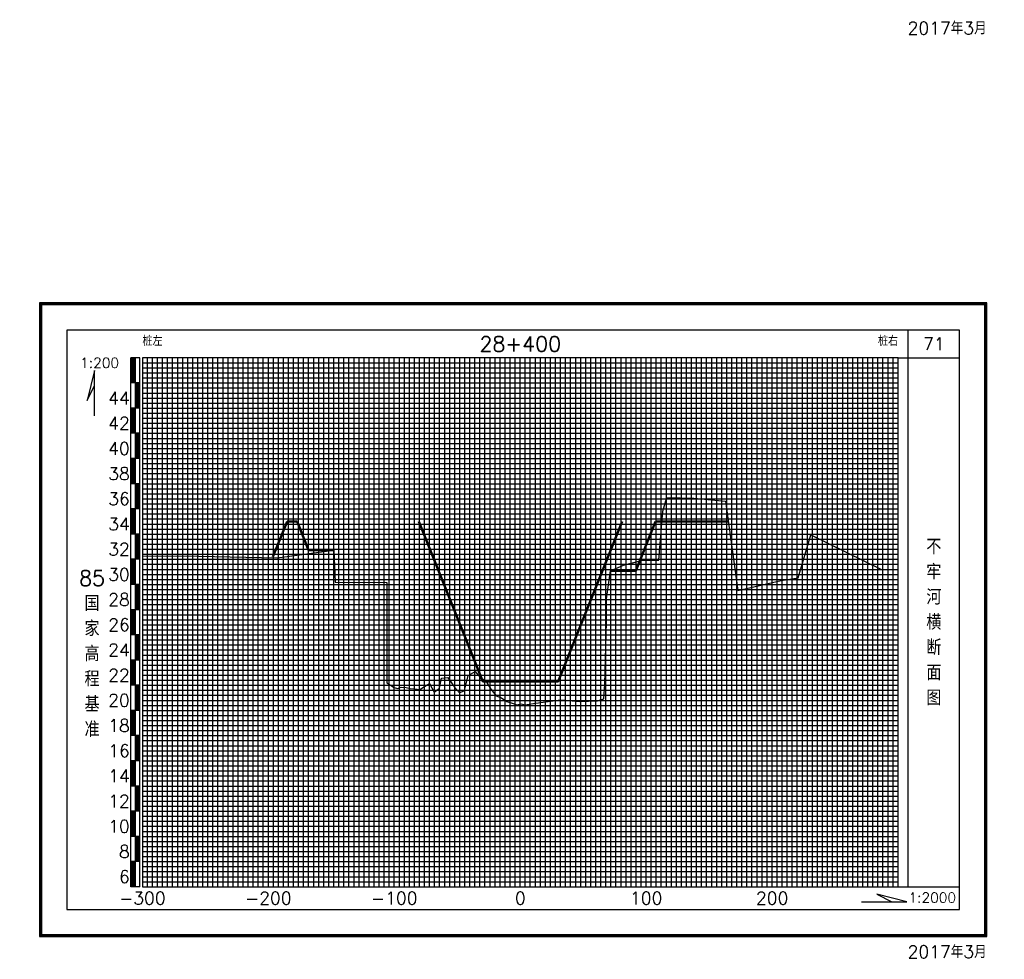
# Model space of a CAD drawing. Header units: millimetres. Extents: x 306 to 3216, y -6574 to 1225.
# Tile 1 of 27: x 545 to 936, y -4169 to -3796. Entities that reach past the tile are written whole.
import ezdxf
from ezdxf.enums import TextEntityAlignment as Align

# ---------------------------------------------------------------- set-up
doc = ezdxf.new("R2010")
doc.units = ezdxf.units.MM
doc.linetypes.add('DASHEDX2', pattern=[38.1, 25.4, -12.7])
for name, color, linetype in [('10mm线', 1, 'Continuous'), ('2mm线', 8, 'Continuous'), ('50mm线', 255, 'Continuous'), ('图副注记', 255, 'Continuous'), ('图框', 90, 'Continuous'), ('断面', 255, 'Continuous')]:
    doc.layers.add(name, color=color, linetype=linetype)
doc.layers.add('河道设计断面', color=6, linetype='DASHEDX2', lineweight=50)
doc.layers.add('滩面', color=90, linetype='Continuous', lineweight=50)
doc.styles.get("Standard").update_dxf_attribs({"font": 'txt.shx', "bigfont": 'hztxt.shx'})

msp = doc.modelspace()

# ---------------------------------------------------------------- linework, layer by layer
at = {"layer": '10mm线'}
for p, q in [((604.12, -4140.46), (604.12, -3930.46)), ((614.12, -4140.46), (614.12, -3930.46)), ((624.12, -4140.46), (624.12, -3930.46)), ((634.12, -4140.46), (634.12, -3930.46)), ((654.12, -4140.46), (654.12, -3930.46)), ((664.12, -4140.46), (664.12, -3930.46)), ((674.12, -4140.46), (674.12, -3930.46)), ((684.12, -4140.46), (684.12, -3930.46)), ((704.12, -4140.46), (704.12, -3930.46)), ((714.12, -4140.46), (714.12, -3930.46)), ((724.12, -4140.46), (724.12, -3930.46)), ((734.12, -4140.46), (734.12, -3930.46)), ((754.12, -4140.46), (754.12, -3930.46)), ((764.12, -4140.46), (764.12, -3930.46)), ((774.12, -4140.46), (774.12, -3930.46)), ((784.12, -4140.46), (784.12, -3930.46)), ((804.12, -4140.46), (804.12, -3930.46)), ((814.12, -4140.46), (814.12, -3930.46)), ((824.12, -4140.46), (824.12, -3930.46)), ((834.12, -4140.46), (834.12, -3930.46)), ((854.12, -4140.46), (854.12, -3930.46)), ((864.12, -4140.46), (864.12, -3930.46)), ((874.12, -4140.46), (874.12, -3930.46)), ((884.12, -4140.46), (884.12, -3930.46)), ((594.12, -3940.46), (894.12, -3940.46)), ((594.12, -3950.46), (894.12, -3950.46)), ((594.12, -3960.46), (894.12, -3960.46)), ((594.12, -3970.46), (894.12, -3970.46)), ((594.12, -3980.46), (894.12, -3980.46)), ((594.12, -3990.46), (894.12, -3990.46)), ((594.12, -4000.46), (894.12, -4000.46)), ((594.12, -4010.46), (894.12, -4010.46)), ((594.12, -4020.46), (894.12, -4020.46)), ((594.12, -4030.46), (894.12, -4030.46)), ((594.12, -4040.46), (894.12, -4040.46)), ((594.12, -4050.46), (894.12, -4050.46)), ((594.12, -4060.46), (894.12, -4060.46)), ((594.12, -4070.46), (894.12, -4070.46)), ((594.12, -4080.46), (894.12, -4080.46)), ((594.12, -4090.46), (894.12, -4090.46)), ((594.12, -4100.46), (894.12, -4100.46)), ((594.12, -4110.46), (894.12, -4110.46)), ((594.12, -4120.46), (894.12, -4120.46)), ((594.12, -4130.46), (894.12, -4130.46))]:
    msp.add_line(p, q, dxfattribs=at)
at = {"layer": '2mm线'}
for p, q in [((596.12, -4140.46), (596.12, -3930.46)), ((598.12, -4140.46), (598.12, -3930.46)), ((600.12, -4140.46), (600.12, -3930.46)), ((602.12, -4140.46), (602.12, -3930.46)), ((606.12, -4140.46), (606.12, -3930.46)), ((608.12, -4140.46), (608.12, -3930.46)), ((610.12, -4140.46), (610.12, -3930.46)), ((612.12, -4140.46), (612.12, -3930.46)), ((616.12, -4140.46), (616.12, -3930.46)), ((618.12, -4140.46), (618.12, -3930.46)), ((620.12, -4140.46), (620.12, -3930.46)), ((622.12, -4140.46), (622.12, -3930.46)), ((626.12, -4140.46), (626.12, -3930.46)), ((628.12, -4140.46), (628.12, -3930.46)), ((630.12, -4140.46), (630.12, -3930.46)), ((632.12, -4140.46), (632.12, -3930.46)), ((636.12, -4140.46), (636.12, -3930.46)), ((638.12, -4140.46), (638.12, -3930.46)), ((640.12, -4140.46), (640.12, -3930.46)), ((642.12, -4140.46), (642.12, -3930.46)), ((646.12, -4140.46), (646.12, -3930.46)), ((648.12, -4140.46), (648.12, -3930.46)), ((650.12, -4140.46), (650.12, -3930.46)), ((652.12, -4140.46), (652.12, -3930.46)), ((656.12, -4140.46), (656.12, -3930.46)), ((658.12, -4140.46), (658.12, -3930.46)), ((660.12, -4140.46), (660.12, -3930.46)), ((662.12, -4140.46), (662.12, -3930.46)), ((666.12, -4140.46), (666.12, -3930.46)), ((668.12, -4140.46), (668.12, -3930.46)), ((670.12, -4140.46), (670.12, -3930.46)), ((672.12, -4140.46), (672.12, -3930.46)), ((676.12, -4140.46), (676.12, -3930.46)), ((678.12, -4140.46), (678.12, -3930.46)), ((680.12, -4140.46), (680.12, -3930.46)), ((682.12, -4140.46), (682.12, -3930.46)), ((686.12, -4140.46), (686.12, -3930.46)), ((688.12, -4140.46), (688.12, -3930.46)), ((690.12, -4140.46), (690.12, -3930.46)), ((692.12, -4140.46), (692.12, -3930.46)), ((696.12, -4140.46), (696.12, -3930.46)), ((698.12, -4140.46), (698.12, -3930.46)), ((700.12, -4140.46), (700.12, -3930.46)), ((702.12, -4140.46), (702.12, -3930.46)), ((706.12, -4140.46), (706.12, -3930.46)), ((708.12, -4140.46), (708.12, -3930.46)), ((710.12, -4140.46), (710.12, -3930.46)), ((712.12, -4140.46), (712.12, -3930.46)), ((716.12, -4140.46), (716.12, -3930.46)), ((718.12, -4140.46), (718.12, -3930.46)), ((720.12, -4140.46), (720.12, -3930.46)), ((722.12, -4140.46), (722.12, -3930.46)), ((726.12, -4140.46), (726.12, -3930.46)), ((728.12, -4140.46), (728.12, -3930.46)), ((730.12, -4140.46), (730.12, -3930.46)), ((732.12, -4140.46), (732.12, -3930.46)), ((736.12, -4140.46), (736.12, -3930.46)), ((738.12, -4140.46), (738.12, -3930.46)), ((740.12, -4140.46), (740.12, -3930.46)), ((742.12, -4140.46), (742.12, -3930.46)), ((746.12, -4140.46), (746.12, -3930.46)), ((748.12, -4140.46), (748.12, -3930.46)), ((750.12, -4140.46), (750.12, -3930.46)), ((752.12, -4140.46), (752.12, -3930.46)), ((756.12, -4140.46), (756.12, -3930.46)), ((758.12, -4140.46), (758.12, -3930.46)), ((760.12, -4140.46), (760.12, -3930.46)), ((762.12, -4140.46), (762.12, -3930.46)), ((766.12, -4140.46), (766.12, -3930.46)), ((768.12, -4140.46), (768.12, -3930.46)), ((770.12, -4140.46), (770.12, -3930.46)), ((772.12, -4140.46), (772.12, -3930.46)), ((776.12, -4140.46), (776.12, -3930.46)), ((778.12, -4140.46), (778.12, -3930.46)), ((780.12, -4140.46), (780.12, -3930.46)), ((782.12, -4140.46), (782.12, -3930.46)), ((786.12, -4140.46), (786.12, -3930.46)), ((788.12, -4140.46), (788.12, -3930.46)), ((790.12, -4140.46), (790.12, -3930.46)), ((792.12, -4140.46), (792.12, -3930.46)), ((796.12, -4140.46), (796.12, -3930.46)), ((798.12, -4140.46), (798.12, -3930.46)), ((800.12, -4140.46), (800.12, -3930.46)), ((802.12, -4140.46), (802.12, -3930.46)), ((806.12, -4140.46), (806.12, -3930.46)), ((808.12, -4140.46), (808.12, -3930.46)), ((810.12, -4140.46), (810.12, -3930.46)), ((812.12, -4140.46), (812.12, -3930.46)), ((816.12, -4140.46), (816.12, -3930.46)), ((818.12, -4140.46), (818.12, -3930.46)), ((820.12, -4140.46), (820.12, -3930.46)), ((822.12, -4140.46), (822.12, -3930.46)), ((826.12, -4140.46), (826.12, -3930.46)), ((828.12, -4140.46), (828.12, -3930.46)), ((830.12, -4140.46), (830.12, -3930.46)), ((832.12, -4140.46), (832.12, -3930.46)), ((836.12, -4140.46), (836.12, -3930.46)), ((838.12, -4140.46), (838.12, -3930.46)), ((840.12, -4140.46), (840.12, -3930.46)), ((842.12, -4140.46), (842.12, -3930.46)), ((846.12, -4140.46), (846.12, -3930.46)), ((848.12, -4140.46), (848.12, -3930.46)), ((850.12, -4140.46), (850.12, -3930.46)), ((852.12, -4140.46), (852.12, -3930.46)), ((856.12, -4140.46), (856.12, -3930.46)), ((858.12, -4140.46), (858.12, -3930.46)), ((860.12, -4140.46), (860.12, -3930.46)), ((862.12, -4140.46), (862.12, -3930.46)), ((866.12, -4140.46), (866.12, -3930.46)), ((868.12, -4140.46), (868.12, -3930.46)), ((870.12, -4140.46), (870.12, -3930.46)), ((872.12, -4140.46), (872.12, -3930.46)), ((876.12, -4140.46), (876.12, -3930.46)), ((878.12, -4140.46), (878.12, -3930.46)), ((880.12, -4140.46), (880.12, -3930.46)), ((882.12, -4140.46), (882.12, -3930.46)), ((886.12, -4140.46), (886.12, -3930.46)), ((888.12, -4140.46), (888.12, -3930.46)), ((890.12, -4140.46), (890.12, -3930.46)), ((892.12, -4140.46), (892.12, -3930.46)), ((594.12, -3932.46), (894.12, -3932.46)), ((594.12, -3934.46), (894.12, -3934.46)), ((594.12, -3936.46), (894.12, -3936.46)), ((594.12, -3938.46), (894.12, -3938.46)), ((594.12, -3942.46), (894.12, -3942.46)), ((594.12, -3944.46), (894.12, -3944.46)), ((594.12, -3946.46), (894.12, -3946.46)), ((594.12, -3948.46), (894.12, -3948.46)), ((594.12, -3952.46), (894.12, -3952.46)), ((594.12, -3954.46), (894.12, -3954.46)), ((594.12, -3956.46), (894.12, -3956.46)), ((594.12, -3958.46), (894.12, -3958.46)), ((594.12, -3962.46), (894.12, -3962.46)), ((594.12, -3964.46), (894.12, -3964.46)), ((594.12, -3966.46), (894.12, -3966.46)), ((594.12, -3968.46), (894.12, -3968.46)), ((594.12, -3972.46), (894.12, -3972.46)), ((594.12, -3974.46), (894.12, -3974.46)), ((594.12, -3976.46), (894.12, -3976.46)), ((594.12, -3978.46), (894.12, -3978.46)), ((594.12, -3982.46), (894.12, -3982.46)), ((594.12, -3984.46), (894.12, -3984.46)), ((594.12, -3986.46), (894.12, -3986.46)), ((594.12, -3988.46), (894.12, -3988.46)), ((594.12, -3992.46), (894.12, -3992.46)), ((594.12, -3994.46), (894.12, -3994.46)), ((594.12, -3996.46), (894.12, -3996.46)), ((594.12, -3998.46), (894.12, -3998.46)), ((594.12, -4002.46), (894.12, -4002.46)), ((594.12, -4004.46), (894.12, -4004.46)), ((594.12, -4006.46), (894.12, -4006.46)), ((594.12, -4008.46), (894.12, -4008.46)), ((594.12, -4012.46), (894.12, -4012.46)), ((594.12, -4014.46), (894.12, -4014.46)), ((594.12, -4016.46), (894.12, -4016.46)), ((594.12, -4018.46), (894.12, -4018.46)), ((594.12, -4022.46), (894.12, -4022.46)), ((594.12, -4024.46), (894.12, -4024.46)), ((594.12, -4026.46), (894.12, -4026.46)), ((594.12, -4028.46), (894.12, -4028.46)), ((594.12, -4032.46), (894.12, -4032.46)), ((594.12, -4034.46), (894.12, -4034.46)), ((594.12, -4036.46), (894.12, -4036.46)), ((594.12, -4038.46), (894.12, -4038.46)), ((594.12, -4042.46), (894.12, -4042.46)), ((594.12, -4044.46), (894.12, -4044.46)), ((594.12, -4046.46), (894.12, -4046.46)), ((594.12, -4048.46), (894.12, -4048.46)), ((594.12, -4052.46), (894.12, -4052.46)), ((594.12, -4054.46), (894.12, -4054.46)), ((594.12, -4056.46), (894.12, -4056.46)), ((594.12, -4058.46), (894.12, -4058.46)), ((594.12, -4062.46), (894.12, -4062.46)), ((594.12, -4064.46), (894.12, -4064.46)), ((594.12, -4066.46), (894.12, -4066.46)), ((594.12, -4068.46), (894.12, -4068.46)), ((594.12, -4072.46), (894.12, -4072.46)), ((594.12, -4074.46), (894.12, -4074.46)), ((594.12, -4076.46), (894.12, -4076.46)), ((594.12, -4078.46), (894.12, -4078.46)), ((594.12, -4082.46), (894.12, -4082.46)), ((594.12, -4084.46), (894.12, -4084.46)), ((594.12, -4086.46), (894.12, -4086.46)), ((594.12, -4088.46), (894.12, -4088.46)), ((594.12, -4092.46), (894.12, -4092.46)), ((594.12, -4094.46), (894.12, -4094.46)), ((594.12, -4096.46), (894.12, -4096.46)), ((594.12, -4098.46), (894.12, -4098.46)), ((594.12, -4102.46), (894.12, -4102.46)), ((594.12, -4104.46), (894.12, -4104.46)), ((594.12, -4106.46), (894.12, -4106.46)), ((594.12, -4108.46), (894.12, -4108.46)), ((594.12, -4112.46), (894.12, -4112.46)), ((594.12, -4114.46), (894.12, -4114.46)), ((594.12, -4116.46), (894.12, -4116.46)), ((594.12, -4118.46), (894.12, -4118.46)), ((594.12, -4122.46), (894.12, -4122.46)), ((594.12, -4124.46), (894.12, -4124.46)), ((594.12, -4126.46), (894.12, -4126.46)), ((594.12, -4128.46), (894.12, -4128.46)), ((594.12, -4132.46), (894.12, -4132.46)), ((594.12, -4134.46), (894.12, -4134.46)), ((594.12, -4136.46), (894.12, -4136.46)), ((594.12, -4138.46), (894.12, -4138.46))]:
    msp.add_line(p, q, dxfattribs=at)
at = {"layer": '50mm线'}
for p, q in [((644.12, -4140.46), (644.12, -3930.46)), ((694.12, -4140.46), (694.12, -3930.46)), ((744.12, -4140.46), (744.12, -3930.46)), ((794.12, -4140.46), (794.12, -3930.46)), ((844.12, -4140.46), (844.12, -3930.46))]:
    msp.add_line(p, q, dxfattribs=at)
msp.add_lwpolyline([(594.12, -4140.46), (894.12, -4140.46), (894.12, -3930.46), (594.12, -3930.46)], close=True, dxfattribs=at)
at = {"layer": '图副注记'}
for p, q in [((589.52, -4140.46), (589.52, -3930.46)), ((593.12, -3930.46), (589.52, -3930.46)), ((589.62, -3940.46), (589.62, -3930.46)), ((589.72, -3940.46), (589.72, -3930.46)), ((589.82, -3940.46), (589.82, -3930.46)), ((589.92, -3940.46), (589.92, -3930.46)), ((590.02, -3940.46), (590.02, -3930.46)), ((590.12, -3940.46), (590.12, -3930.46)), ((590.22, -3940.46), (590.22, -3930.46)), ((590.32, -3940.46), (590.32, -3930.46)), ((590.42, -3940.46), (590.42, -3930.46)), ((590.52, -3940.46), (590.52, -3930.46)), ((590.62, -3940.46), (590.62, -3930.46)), ((590.72, -3940.46), (590.72, -3930.46)), ((590.82, -3940.46), (590.82, -3930.46)), ((590.92, -3940.46), (590.92, -3930.46)), ((591.02, -3940.46), (591.02, -3930.46)), ((591.12, -3940.46), (591.12, -3930.46)), ((591.22, -3940.46), (591.22, -3930.46)), ((591.32, -4140.46), (591.32, -3930.46)), ((593.12, -4140.46), (593.12, -3930.46)), ((593.12, -3940.46), (589.52, -3940.46)), ((591.42, -3950.46), (591.42, -3940.46)), ((591.52, -3950.46), (591.52, -3940.46)), ((591.62, -3950.46), (591.62, -3940.46)), ((591.72, -3950.46), (591.72, -3940.46)), ((591.82, -3950.46), (591.82, -3940.46)), ((591.92, -3950.46), (591.92, -3940.46)), ((592.02, -3950.46), (592.02, -3940.46)), ((592.12, -3950.46), (592.12, -3940.46)), ((592.22, -3950.46), (592.22, -3940.46)), ((592.32, -3950.46), (592.32, -3940.46)), ((592.42, -3950.46), (592.42, -3940.46)), ((592.52, -3950.46), (592.52, -3940.46)), ((592.62, -3950.46), (592.62, -3940.46)), ((592.72, -3950.46), (592.72, -3940.46)), ((592.82, -3950.46), (592.82, -3940.46)), ((592.92, -3950.46), (592.92, -3940.46)), ((593.02, -3950.46), (593.02, -3940.46)), ((593.12, -3950.46), (589.52, -3950.46)), ((589.62, -3960.46), (589.62, -3950.46)), ((589.72, -3960.46), (589.72, -3950.46)), ((589.82, -3960.46), (589.82, -3950.46)), ((589.92, -3960.46), (589.92, -3950.46)), ((590.02, -3960.46), (590.02, -3950.46)), ((590.12, -3960.46), (590.12, -3950.46)), ((590.22, -3960.46), (590.22, -3950.46)), ((590.32, -3960.46), (590.32, -3950.46)), ((590.42, -3960.46), (590.42, -3950.46)), ((590.52, -3960.46), (590.52, -3950.46)), ((590.62, -3960.46), (590.62, -3950.46)), ((590.72, -3960.46), (590.72, -3950.46)), ((590.82, -3960.46), (590.82, -3950.46)), ((590.92, -3960.46), (590.92, -3950.46)), ((591.02, -3960.46), (591.02, -3950.46)), ((591.12, -3960.46), (591.12, -3950.46)), ((591.22, -3960.46), (591.22, -3950.46)), ((593.12, -3960.46), (589.52, -3960.46)), ((591.42, -3970.46), (591.42, -3960.46)), ((591.52, -3970.46), (591.52, -3960.46)), ((591.62, -3970.46), (591.62, -3960.46)), ((591.72, -3970.46), (591.72, -3960.46)), ((591.82, -3970.46), (591.82, -3960.46)), ((591.92, -3970.46), (591.92, -3960.46)), ((592.02, -3970.46), (592.02, -3960.46)), ((592.12, -3970.46), (592.12, -3960.46)), ((592.22, -3970.46), (592.22, -3960.46)), ((592.32, -3970.46), (592.32, -3960.46)), ((592.42, -3970.46), (592.42, -3960.46)), ((592.52, -3970.46), (592.52, -3960.46)), ((592.62, -3970.46), (592.62, -3960.46)), ((592.72, -3970.46), (592.72, -3960.46)), ((592.82, -3970.46), (592.82, -3960.46)), ((592.92, -3970.46), (592.92, -3960.46)), ((593.02, -3970.46), (593.02, -3960.46)), ((593.12, -3970.46), (589.52, -3970.46)), ((589.62, -3980.46), (589.62, -3970.46)), ((589.72, -3980.46), (589.72, -3970.46)), ((589.82, -3980.46), (589.82, -3970.46)), ((589.92, -3980.46), (589.92, -3970.46)), ((590.02, -3980.46), (590.02, -3970.46)), ((590.12, -3980.46), (590.12, -3970.46)), ((590.22, -3980.46), (590.22, -3970.46)), ((590.32, -3980.46), (590.32, -3970.46)), ((590.42, -3980.46), (590.42, -3970.46)), ((590.52, -3980.46), (590.52, -3970.46)), ((590.62, -3980.46), (590.62, -3970.46)), ((590.72, -3980.46), (590.72, -3970.46)), ((590.82, -3980.46), (590.82, -3970.46)), ((590.92, -3980.46), (590.92, -3970.46)), ((591.02, -3980.46), (591.02, -3970.46)), ((591.12, -3980.46), (591.12, -3970.46)), ((591.22, -3980.46), (591.22, -3970.46)), ((593.12, -3980.46), (589.52, -3980.46)), ((591.42, -3990.46), (591.42, -3980.46)), ((591.52, -3990.46), (591.52, -3980.46)), ((591.62, -3990.46), (591.62, -3980.46)), ((591.72, -3990.46), (591.72, -3980.46)), ((591.82, -3990.46), (591.82, -3980.46)), ((591.92, -3990.46), (591.92, -3980.46)), ((592.02, -3990.46), (592.02, -3980.46)), ((592.12, -3990.46), (592.12, -3980.46)), ((592.22, -3990.46), (592.22, -3980.46)), ((592.32, -3990.46), (592.32, -3980.46)), ((592.42, -3990.46), (592.42, -3980.46)), ((592.52, -3990.46), (592.52, -3980.46)), ((592.62, -3990.46), (592.62, -3980.46)), ((592.72, -3990.46), (592.72, -3980.46)), ((592.82, -3990.46), (592.82, -3980.46)), ((592.92, -3990.46), (592.92, -3980.46)), ((593.02, -3990.46), (593.02, -3980.46)), ((593.12, -3990.46), (589.52, -3990.46)), ((589.62, -4000.46), (589.62, -3990.46)), ((589.72, -4000.46), (589.72, -3990.46)), ((589.82, -4000.46), (589.82, -3990.46)), ((589.92, -4000.46), (589.92, -3990.46)), ((590.02, -4000.46), (590.02, -3990.46)), ((590.12, -4000.46), (590.12, -3990.46)), ((590.22, -4000.46), (590.22, -3990.46)), ((590.32, -4000.46), (590.32, -3990.46)), ((590.42, -4000.46), (590.42, -3990.46)), ((590.52, -4000.46), (590.52, -3990.46)), ((590.62, -4000.46), (590.62, -3990.46)), ((590.72, -4000.46), (590.72, -3990.46)), ((590.82, -4000.46), (590.82, -3990.46)), ((590.92, -4000.46), (590.92, -3990.46)), ((591.02, -4000.46), (591.02, -3990.46)), ((591.12, -4000.46), (591.12, -3990.46)), ((591.22, -4000.46), (591.22, -3990.46)), ((593.12, -4000.46), (589.52, -4000.46)), ((591.42, -4010.46), (591.42, -4000.46)), ((591.52, -4010.46), (591.52, -4000.46)), ((591.62, -4010.46), (591.62, -4000.46)), ((591.72, -4010.46), (591.72, -4000.46)), ((591.82, -4010.46), (591.82, -4000.46)), ((591.92, -4010.46), (591.92, -4000.46)), ((592.02, -4010.46), (592.02, -4000.46)), ((592.12, -4010.46), (592.12, -4000.46)), ((592.22, -4010.46), (592.22, -4000.46)), ((592.32, -4010.46), (592.32, -4000.46)), ((592.42, -4010.46), (592.42, -4000.46)), ((592.52, -4010.46), (592.52, -4000.46)), ((592.62, -4010.46), (592.62, -4000.46)), ((592.72, -4010.46), (592.72, -4000.46)), ((592.82, -4010.46), (592.82, -4000.46)), ((592.92, -4010.46), (592.92, -4000.46)), ((593.02, -4010.46), (593.02, -4000.46)), ((593.12, -4010.46), (589.52, -4010.46)), ((589.62, -4020.46), (589.62, -4010.46)), ((589.72, -4020.46), (589.72, -4010.46)), ((589.82, -4020.46), (589.82, -4010.46)), ((589.92, -4020.46), (589.92, -4010.46)), ((590.02, -4020.46), (590.02, -4010.46)), ((590.12, -4020.46), (590.12, -4010.46)), ((590.22, -4020.46), (590.22, -4010.46)), ((590.32, -4020.46), (590.32, -4010.46)), ((590.42, -4020.46), (590.42, -4010.46)), ((590.52, -4020.46), (590.52, -4010.46)), ((590.62, -4020.46), (590.62, -4010.46)), ((590.72, -4020.46), (590.72, -4010.46)), ((590.82, -4020.46), (590.82, -4010.46)), ((590.92, -4020.46), (590.92, -4010.46)), ((591.02, -4020.46), (591.02, -4010.46)), ((591.12, -4020.46), (591.12, -4010.46)), ((591.22, -4020.46), (591.22, -4010.46)), ((593.12, -4020.46), (589.52, -4020.46)), ((591.42, -4030.46), (591.42, -4020.46)), ((591.52, -4030.46), (591.52, -4020.46)), ((591.62, -4030.46), (591.62, -4020.46)), ((591.72, -4030.46), (591.72, -4020.46)), ((591.82, -4030.46), (591.82, -4020.46)), ((591.92, -4030.46), (591.92, -4020.46)), ((592.02, -4030.46), (592.02, -4020.46)), ((592.12, -4030.46), (592.12, -4020.46)), ((592.22, -4030.46), (592.22, -4020.46)), ((592.32, -4030.46), (592.32, -4020.46)), ((592.42, -4030.46), (592.42, -4020.46)), ((592.52, -4030.46), (592.52, -4020.46)), ((592.62, -4030.46), (592.62, -4020.46)), ((592.72, -4030.46), (592.72, -4020.46)), ((592.82, -4030.46), (592.82, -4020.46)), ((592.92, -4030.46), (592.92, -4020.46)), ((593.02, -4030.46), (593.02, -4020.46)), ((593.12, -4030.46), (589.52, -4030.46)), ((589.62, -4040.46), (589.62, -4030.46)), ((589.72, -4040.46), (589.72, -4030.46)), ((589.82, -4040.46), (589.82, -4030.46)), ((589.92, -4040.46), (589.92, -4030.46)), ((590.02, -4040.46), (590.02, -4030.46)), ((590.12, -4040.46), (590.12, -4030.46)), ((590.22, -4040.46), (590.22, -4030.46)), ((590.32, -4040.46), (590.32, -4030.46)), ((590.42, -4040.46), (590.42, -4030.46)), ((590.52, -4040.46), (590.52, -4030.46)), ((590.62, -4040.46), (590.62, -4030.46)), ((590.72, -4040.46), (590.72, -4030.46)), ((590.82, -4040.46), (590.82, -4030.46)), ((590.92, -4040.46), (590.92, -4030.46)), ((591.02, -4040.46), (591.02, -4030.46)), ((591.12, -4040.46), (591.12, -4030.46)), ((591.22, -4040.46), (591.22, -4030.46)), ((593.12, -4040.46), (589.52, -4040.46)), ((591.42, -4050.46), (591.42, -4040.46)), ((591.52, -4050.46), (591.52, -4040.46)), ((591.62, -4050.46), (591.62, -4040.46)), ((591.72, -4050.46), (591.72, -4040.46)), ((591.82, -4050.46), (591.82, -4040.46)), ((591.92, -4050.46), (591.92, -4040.46)), ((592.02, -4050.46), (592.02, -4040.46)), ((592.12, -4050.46), (592.12, -4040.46)), ((592.22, -4050.46), (592.22, -4040.46)), ((592.32, -4050.46), (592.32, -4040.46)), ((592.42, -4050.46), (592.42, -4040.46)), ((592.52, -4050.46), (592.52, -4040.46)), ((592.62, -4050.46), (592.62, -4040.46)), ((592.72, -4050.46), (592.72, -4040.46)), ((592.82, -4050.46), (592.82, -4040.46)), ((592.92, -4050.46), (592.92, -4040.46)), ((593.02, -4050.46), (593.02, -4040.46)), ((593.12, -4050.46), (589.52, -4050.46)), ((589.62, -4060.46), (589.62, -4050.46)), ((589.72, -4060.46), (589.72, -4050.46)), ((589.82, -4060.46), (589.82, -4050.46)), ((589.92, -4060.46), (589.92, -4050.46)), ((590.02, -4060.46), (590.02, -4050.46)), ((590.12, -4060.46), (590.12, -4050.46)), ((590.22, -4060.46), (590.22, -4050.46)), ((590.32, -4060.46), (590.32, -4050.46)), ((590.42, -4060.46), (590.42, -4050.46)), ((590.52, -4060.46), (590.52, -4050.46)), ((590.62, -4060.46), (590.62, -4050.46)), ((590.72, -4060.46), (590.72, -4050.46)), ((590.82, -4060.46), (590.82, -4050.46)), ((590.92, -4060.46), (590.92, -4050.46)), ((591.02, -4060.46), (591.02, -4050.46)), ((591.12, -4060.46), (591.12, -4050.46)), ((591.22, -4060.46), (591.22, -4050.46)), ((593.12, -4060.46), (589.52, -4060.46)), ((591.42, -4070.46), (591.42, -4060.46)), ((591.52, -4070.46), (591.52, -4060.46)), ((591.62, -4070.46), (591.62, -4060.46)), ((591.72, -4070.46), (591.72, -4060.46)), ((591.82, -4070.46), (591.82, -4060.46)), ((591.92, -4070.46), (591.92, -4060.46)), ((592.02, -4070.46), (592.02, -4060.46)), ((592.12, -4070.46), (592.12, -4060.46)), ((592.22, -4070.46), (592.22, -4060.46)), ((592.32, -4070.46), (592.32, -4060.46)), ((592.42, -4070.46), (592.42, -4060.46)), ((592.52, -4070.46), (592.52, -4060.46)), ((592.62, -4070.46), (592.62, -4060.46)), ((592.72, -4070.46), (592.72, -4060.46)), ((592.82, -4070.46), (592.82, -4060.46)), ((592.92, -4070.46), (592.92, -4060.46)), ((593.02, -4070.46), (593.02, -4060.46)), ((593.12, -4070.46), (589.52, -4070.46)), ((589.62, -4080.46), (589.62, -4070.46)), ((589.72, -4080.46), (589.72, -4070.46)), ((589.82, -4080.46), (589.82, -4070.46)), ((589.92, -4080.46), (589.92, -4070.46)), ((590.02, -4080.46), (590.02, -4070.46)), ((590.12, -4080.46), (590.12, -4070.46)), ((590.22, -4080.46), (590.22, -4070.46)), ((590.32, -4080.46), (590.32, -4070.46)), ((590.42, -4080.46), (590.42, -4070.46)), ((590.52, -4080.46), (590.52, -4070.46)), ((590.62, -4080.46), (590.62, -4070.46)), ((590.72, -4080.46), (590.72, -4070.46)), ((590.82, -4080.46), (590.82, -4070.46)), ((590.92, -4080.46), (590.92, -4070.46)), ((591.02, -4080.46), (591.02, -4070.46)), ((591.12, -4080.46), (591.12, -4070.46)), ((591.22, -4080.46), (591.22, -4070.46)), ((593.12, -4080.46), (589.52, -4080.46)), ((591.42, -4090.46), (591.42, -4080.46)), ((591.52, -4090.46), (591.52, -4080.46)), ((591.62, -4090.46), (591.62, -4080.46)), ((591.72, -4090.46), (591.72, -4080.46)), ((591.82, -4090.46), (591.82, -4080.46)), ((591.92, -4090.46), (591.92, -4080.46)), ((592.02, -4090.46), (592.02, -4080.46)), ((592.12, -4090.46), (592.12, -4080.46)), ((592.22, -4090.46), (592.22, -4080.46)), ((592.32, -4090.46), (592.32, -4080.46)), ((592.42, -4090.46), (592.42, -4080.46)), ((592.52, -4090.46), (592.52, -4080.46)), ((592.62, -4090.46), (592.62, -4080.46)), ((592.72, -4090.46), (592.72, -4080.46)), ((592.82, -4090.46), (592.82, -4080.46)), ((592.92, -4090.46), (592.92, -4080.46)), ((593.02, -4090.46), (593.02, -4080.46)), ((593.12, -4090.46), (589.52, -4090.46)), ((589.62, -4100.46), (589.62, -4090.46)), ((589.72, -4100.46), (589.72, -4090.46)), ((589.82, -4100.46), (589.82, -4090.46)), ((589.92, -4100.46), (589.92, -4090.46)), ((590.02, -4100.46), (590.02, -4090.46)), ((590.12, -4100.46), (590.12, -4090.46)), ((590.22, -4100.46), (590.22, -4090.46)), ((590.32, -4100.46), (590.32, -4090.46)), ((590.42, -4100.46), (590.42, -4090.46)), ((590.52, -4100.46), (590.52, -4090.46)), ((590.62, -4100.46), (590.62, -4090.46)), ((590.72, -4100.46), (590.72, -4090.46)), ((590.82, -4100.46), (590.82, -4090.46)), ((590.92, -4100.46), (590.92, -4090.46)), ((591.02, -4100.46), (591.02, -4090.46)), ((591.12, -4100.46), (591.12, -4090.46)), ((591.22, -4100.46), (591.22, -4090.46)), ((593.12, -4100.46), (589.52, -4100.46)), ((591.42, -4110.46), (591.42, -4100.46)), ((591.52, -4110.46), (591.52, -4100.46)), ((591.62, -4110.46), (591.62, -4100.46)), ((591.72, -4110.46), (591.72, -4100.46)), ((591.82, -4110.46), (591.82, -4100.46)), ((591.92, -4110.46), (591.92, -4100.46)), ((592.02, -4110.46), (592.02, -4100.46)), ((592.12, -4110.46), (592.12, -4100.46)), ((592.22, -4110.46), (592.22, -4100.46)), ((592.32, -4110.46), (592.32, -4100.46)), ((592.42, -4110.46), (592.42, -4100.46)), ((592.52, -4110.46), (592.52, -4100.46)), ((592.62, -4110.46), (592.62, -4100.46)), ((592.72, -4110.46), (592.72, -4100.46)), ((592.82, -4110.46), (592.82, -4100.46)), ((592.92, -4110.46), (592.92, -4100.46)), ((593.02, -4110.46), (593.02, -4100.46)), ((593.12, -4110.46), (589.52, -4110.46)), ((589.62, -4120.46), (589.62, -4110.46)), ((589.72, -4120.46), (589.72, -4110.46)), ((589.82, -4120.46), (589.82, -4110.46)), ((589.92, -4120.46), (589.92, -4110.46)), ((590.02, -4120.46), (590.02, -4110.46)), ((590.12, -4120.46), (590.12, -4110.46)), ((590.22, -4120.46), (590.22, -4110.46)), ((590.32, -4120.46), (590.32, -4110.46)), ((590.42, -4120.46), (590.42, -4110.46)), ((590.52, -4120.46), (590.52, -4110.46)), ((590.62, -4120.46), (590.62, -4110.46)), ((590.72, -4120.46), (590.72, -4110.46)), ((590.82, -4120.46), (590.82, -4110.46)), ((590.92, -4120.46), (590.92, -4110.46)), ((591.02, -4120.46), (591.02, -4110.46)), ((591.12, -4120.46), (591.12, -4110.46)), ((591.22, -4120.46), (591.22, -4110.46)), ((593.12, -4120.46), (589.52, -4120.46)), ((591.42, -4130.46), (591.42, -4120.46)), ((591.52, -4130.46), (591.52, -4120.46)), ((591.62, -4130.46), (591.62, -4120.46)), ((591.72, -4130.46), (591.72, -4120.46)), ((591.82, -4130.46), (591.82, -4120.46)), ((591.92, -4130.46), (591.92, -4120.46)), ((592.02, -4130.46), (592.02, -4120.46)), ((592.12, -4130.46), (592.12, -4120.46)), ((592.22, -4130.46), (592.22, -4120.46)), ((592.32, -4130.46), (592.32, -4120.46)), ((592.42, -4130.46), (592.42, -4120.46)), ((592.52, -4130.46), (592.52, -4120.46)), ((592.62, -4130.46), (592.62, -4120.46)), ((592.72, -4130.46), (592.72, -4120.46)), ((592.82, -4130.46), (592.82, -4120.46)), ((592.92, -4130.46), (592.92, -4120.46)), ((593.02, -4130.46), (593.02, -4120.46)), ((593.12, -4130.46), (589.52, -4130.46)), ((589.62, -4140.46), (589.62, -4130.46)), ((589.72, -4140.46), (589.72, -4130.46)), ((589.82, -4140.46), (589.82, -4130.46)), ((589.92, -4140.46), (589.92, -4130.46)), ((590.02, -4140.46), (590.02, -4130.46)), ((590.12, -4140.46), (590.12, -4130.46)), ((590.22, -4140.46), (590.22, -4130.46)), ((590.32, -4140.46), (590.32, -4130.46)), ((590.42, -4140.46), (590.42, -4130.46)), ((590.52, -4140.46), (590.52, -4130.46)), ((590.62, -4140.46), (590.62, -4130.46)), ((590.72, -4140.46), (590.72, -4130.46)), ((590.82, -4140.46), (590.82, -4130.46)), ((590.92, -4140.46), (590.92, -4130.46)), ((591.02, -4140.46), (591.02, -4130.46)), ((591.12, -4140.46), (591.12, -4130.46)), ((591.22, -4140.46), (591.22, -4130.46)), ((593.12, -4140.46), (589.52, -4140.46))]:
    msp.add_line(p, q, dxfattribs=at)
for points in [[(575.12, -3953.46), (575.12, -3935.46), (572.12, -3947.46), (575.12, -3941.46)], [(879.62, -4146.46), (897.62, -4146.46), (885.62, -4143.46), (891.62, -4146.46)]]:
    msp.add_lwpolyline(points, dxfattribs=at)
at = {"layer": '图框'}
for p, q in [((898.12, -4140.46), (898.12, -3919.46)), ((894.12, -3930.46), (918.52, -3930.46)), ((894.12, -4140.46), (918.52, -4140.46))]:
    msp.add_line(p, q, dxfattribs=at)
for points in [[(553.32, -4160.26), (929.32, -4160.26), (929.32, -3908.66), (553.32, -3908.66)], [(553.52, -4160.06), (929.12, -4160.06), (929.12, -3908.86), (553.52, -3908.86)], [(553.72, -4159.86), (928.92, -4159.86), (928.92, -3909.06), (553.72, -3909.06)], [(553.92, -4159.66), (928.72, -4159.66), (928.72, -3909.26), (553.92, -3909.26)], [(554.12, -4159.46), (928.52, -4159.46), (928.52, -3909.46), (554.12, -3909.46)], [(564.12, -4149.46), (918.52, -4149.46), (918.52, -3919.46), (564.12, -3919.46)]]:
    msp.add_lwpolyline(points, close=True, dxfattribs=at)
at = {"layer": '断面'}
msp.add_lwpolyline([(594.23, -4009.11), (616.53, -4009.22), (647.6, -4009.84), (670.1, -4006.9), (670.66, -4019.48), (691.17, -4019.66), (691.19, -4029.95), (691.09, -4059.56), (694.06, -4061.41), (695.36, -4061.71), (696.9, -4061.21), (698.89, -4061.36), (700.47, -4061.76), (702.28, -4061.91), (704.2, -4062.11), (706.12, -4060.96), (708.04, -4059.71), (709.96, -4063.21), (712, -4061.56), (712.86, -4057.62), (715.41, -4057.35), (717.96, -4061.26), (720.03, -4063.46), (721.99, -4062.61), (723.46, -4056.55), (726.16, -4055.06), (728.25, -4057.41), (730.35, -4058.56), (732.45, -4062.01), (734.54, -4064.66), (736.64, -4065.41), (738.75, -4066.91), (740.86, -4067.61), (742.74, -4068.21), (744.51, -4067.81), (746.04, -4068.21), (747.61, -4068.01), (749.44, -4067.66), (760.09, -4066.27), (767.8, -4066.88), (774.83, -4066.7), (777.36, -4065.9), (777.68, -4060.06), (778.33, -4035.24), (778.32, -4026.18), (779.94, -4015.09), (785.09, -4012.82), (792.31, -4010.94), (799.18, -4010.83), (800.7, -3991.3), (802.31, -3985.87), (813.02, -3986.2), (825.58, -3987.35), (830.56, -4022.9), (847.68, -4018.9), (854.42, -4017.86), (859.43, -4000.7), (887.75, -4014.7)], dxfattribs=at)
at = {"layer": '河道设计断面', "linetype": 'ByBlock', "lineweight": 50, "ltscale": 0.2}
msp.add_lwpolyline([(703.82, -3995.46), (729.22, -4058.96), (759.22, -4058.96), (784.62, -3995.46)], dxfattribs=at)
at = {"layer": '河道设计断面'}
msp.add_lwpolyline([(670.1, -4006.9), (660.1, -4006.9)], dxfattribs=at)
at = {"layer": '滩面', "linetype": 'ByBlock', "lineweight": 50, "ltscale": 0.2}
for p, q in [((651.52, -3995.46), (645.91, -4009.5)), ((655.52, -3995.46), (660.1, -4006.9)), ((797.79, -3995.46), (789.94, -4015.09))]:
    msp.add_line(p, q, dxfattribs=at)
at = {"layer": '滩面'}
for points in [[(655.52, -3995.46), (651.52, -3995.46)], [(797.79, -3995.46), (805.79, -3995.46)], [(800.38, -3995.46), (826.72, -3995.46)], [(670.1, -4006.9), (660.1, -4006.9)], [(779.94, -4015.09), (789.94, -4015.09)]]:
    msp.add_lwpolyline(points, dxfattribs=at)

# ---------------------------------------------------------------- texts
at = {"layer": '图副注记'}
for s, height, p in [('2017年3月', 5, (929.32, -3803.58)), ('桩右', 4, (894.12, -3926.96)), ('1:2000', 4, (917.12, -4147.96)), ('2017年3月', 5, (929.32, -4170.26))]:
    msp.add_text(s, height=height, dxfattribs=at).set_placement(p, align=Align.BOTTOM_RIGHT)
msp.add_text('桩左', height=4, dxfattribs=at).set_placement((594.12, -3926.96), align=Align.BOTTOM_LEFT)
msp.add_text('1:200', height=4, dxfattribs=at).set_placement((577.12, -3932.46), align=Align.MIDDLE_CENTER)
at = {"layer": '图副注记', "insert": (574.12, -4047.96), "char_height": 6, "width": 10, "attachment_point": 5}
msp.add_mtext('85国家高程基准', dxfattribs=at)
at = {"layer": '断面'}
for s, height, p in [('28+400', 6, (744.12, -3924.96)), ('71', 5, (908.32, -3924.96)), ('-300', 5, (594.12, -4144.96)), ('-200', 5, (644.12, -4144.96)), ('-100', 5, (694.12, -4144.96)), ('0', 5, (744.12, -4144.96)), ('100', 5, (794.12, -4144.96)), ('200', 5, (844.12, -4144.96))]:
    msp.add_text(s, height=height, dxfattribs=at).set_placement(p, align=Align.MIDDLE_CENTER)
for s, p in [('44', (589.12, -3950.46)), ('42', (589.12, -3960.46)), ('40', (589.12, -3970.46)), ('38', (589.12, -3980.46)), ('36', (589.12, -3990.46)), ('34', (589.12, -4000.46)), ('32', (589.12, -4010.46)), ('30', (589.12, -4020.46)), ('28', (589.12, -4030.46)), ('26', (589.12, -4040.46)), ('24', (589.12, -4050.46)), ('22', (589.12, -4060.46)), ('20', (589.12, -4070.46)), ('18', (589.12, -4080.46)), ('16', (589.12, -4090.46)), ('14', (589.12, -4100.46)), ('12', (589.12, -4110.46)), ('10', (589.12, -4120.46)), ('8', (589.12, -4130.46)), ('6', (589.12, -4140.46))]:
    msp.add_text(s, height=5, dxfattribs=at).set_placement(p, align=Align.BOTTOM_RIGHT)
at = {"layer": '断面', "insert": (908.32, -4035.46), "char_height": 6, "width": 10, "attachment_point": 5}
msp.add_mtext('不牢河横断面图', dxfattribs=at)

doc.saveas('drawing.dxf')
